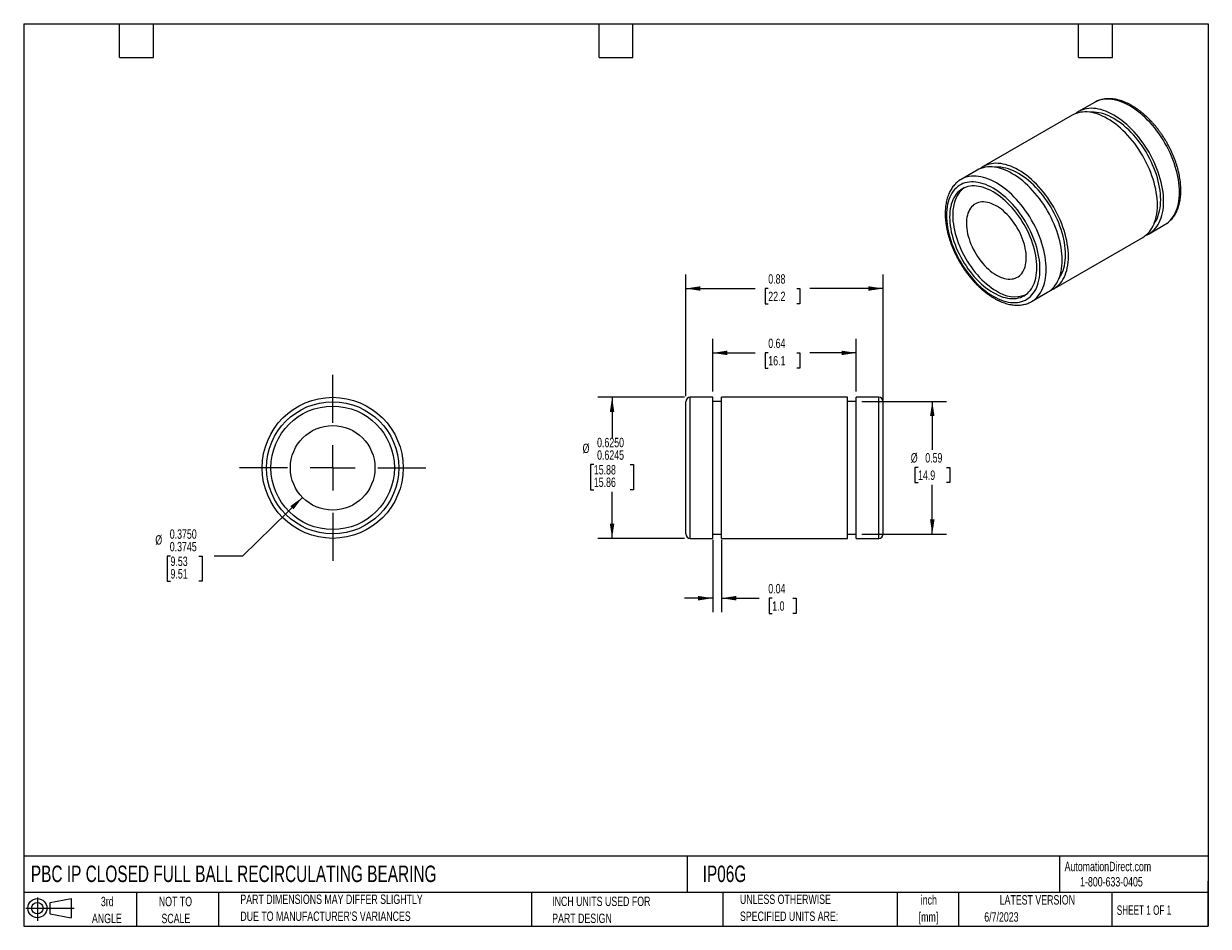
# Model space of a CAD drawing. Header units: inches. Extents: x 0.12 to 5.38, y 0.12 to 4.12.
import ezdxf

# ---------------------------------------------------------------- set-up
doc = ezdxf.new("R2010")
doc.units = ezdxf.units.IN
doc.header["$LTSCALE"] = 0.5
doc.header["$MEASUREMENT"] = 0
doc.linetypes.add('CENTERX2', pattern=[0.8, 0.5, -0.1, 0.1, -0.1])
doc.layers.add('CENTER', color=40, linetype='CENTERX2')
doc.layers.add('SLD-DEFPOINTS', color=7, linetype='Continuous')
doc.layers.add('DIMENSIONS', color=140, linetype='Continuous', lineweight=25)
doc.layers.add('TEXT', color=140, linetype='Continuous', lineweight=25)
doc.styles.add('SLDTEXTSTYLE0', font='TXT', dxfattribs={"width": 0.7})
doc.styles.add('SLDTEXTSTYLE1', font='TXT', dxfattribs={"width": 0.65})
doc.dimstyles.new('SLDDIMSTYLE0', dxfattribs={"dimtxt": 0.04248, "dimasz": 0.065, "dimexe": 0, "dimexo": 0.0625, "dimgap": 0.01062, "dimtad": 0, "dimtih": 1, "dimtoh": 1, "dimdec": 4, "dimrnd": 1e-09, "dimzin": 0, "dimdsep": 46, "dimtxsty": 'SLDTEXTSTYLE0', "dimsah": 1, "dimcen": 0, "dimadec": 0, "dimazin": 0, "dimlim": 1, "dimtm": 0.0005, "dimtfac": 1, "dimtdec": 4, "dimtofl": 0, "dimtmove": 0, "dimatfit": 3, "dimfxl": 0, "dimfrac": 2, "dimtolj": 1, "dimtzin": 12, "dimarcsym": 0})
doc.dimstyles.new('SLDDIMSTYLE1', dxfattribs={"dimtxt": 0.04248, "dimasz": 0.065, "dimexe": 0, "dimexo": 0.0625, "dimgap": 0.01062, "dimtad": 0, "dimtih": 1, "dimtoh": 1, "dimrnd": 1e-09, "dimdsep": 46, "dimtxsty": 'SLDTEXTSTYLE0', "dimsah": 1, "dimcen": 0.09, "dimadec": 0, "dimazin": 2, "dimtfac": 1, "dimtofl": 0, "dimtmove": 0, "dimatfit": 3, "dimfxl": 0, "dimfrac": 2, "dimtolj": 1, "dimtzin": 12, "dimarcsym": 0})
doc.dimstyles.new('SLDDIMSTYLE2', dxfattribs={"dimtxt": 0.04248, "dimasz": 0.065, "dimexe": 0, "dimexo": 0.0625, "dimgap": 0.01062, "dimtad": 0, "dimtih": 1, "dimtoh": 1, "dimrnd": 1e-09, "dimdsep": 46, "dimtxsty": 'SLDTEXTSTYLE0', "dimsah": 1, "dimcen": 0.09, "dimadec": 0, "dimazin": 2, "dimtfac": 1, "dimtmove": 0, "dimatfit": 0, "dimfxl": 0, "dimfrac": 2, "dimtolj": 1, "dimtzin": 12, "dimarcsym": 0})
doc.dimstyles.new('SLDDIMSTYLE3', dxfattribs={"dimtxt": 0.04248, "dimasz": 0.065, "dimexe": 0, "dimexo": 0.0625, "dimgap": 0.01062, "dimtad": 0, "dimtih": 1, "dimtoh": 1, "dimdec": 4, "dimrnd": 1e-09, "dimzin": 0, "dimdsep": 46, "dimtxsty": 'SLDTEXTSTYLE0', "dimsah": 1, "dimcen": 0.09, "dimadec": 0, "dimazin": 0, "dimlim": 1, "dimtm": 0.0005, "dimtfac": 1, "dimtdec": 4, "dimtofl": 0, "dimtmove": 0, "dimatfit": 3, "dimfxl": 0, "dimfrac": 2, "dimtolj": 1, "dimtzin": 12, "dimarcsym": 0})

# ---------------------------------------------------------------- blocks, each defined once
blk = doc.blocks.new('Block11')
at = {"color": 7, "linetype": 'Continuous', "lineweight": 18}
for p, q in [((0, 0.0567), (0.2141, 0.0567)), ((0.051, 0.1045), (0.051, 0)), ((0.1079, 0.082), (0.2003, 0.0991)), ((0.1079, 0.0314), (0.1079, 0.082)), ((0.2003, 0.0991), (0.2003, 0.0144)), ((0.1079, 0.0314), (0.2003, 0.0144))]:
    blk.add_line(p, q, dxfattribs=at)
for radius in [0.0423, 0.0253]:
    blk.add_circle((0.051, 0.0567), radius, dxfattribs=at)
blk = doc.blocks.new('Block12')
at = {"layer": 'SLD-DEFPOINTS'}
blk.add_blockref('Block11', (0, 0), dxfattribs=at)
blk = doc.blocks.new('SW_NOTE_0')
at = {"layer": 'TEXT', "color": 0, "char_height": 0.04167, "attachment_point": 2, "style": 'SLDTEXTSTYLE0'}
for s, insert in [('inch', (0.0625, 0.0537)), ('[mm]', (0.0611, -0.0215))]:
    blk.add_mtext(s, dxfattribs=dict(at, insert=insert))
blk = doc.blocks.new('SW_NOTE_0_1')
at = {"layer": 'TEXT', "color": 0, "char_height": 0.041667, "attachment_point": 1, "style": 'SLDTEXTSTYLE0'}
for s, insert in [('UNLESS OTHERWISE', (0, 0.0537)), ('SPECIFIED UNITS ARE:', (0, -0.0215))]:
    blk.add_mtext(s, dxfattribs=dict(at, insert=insert))
blk = doc.blocks.new('SW_NOTE_0_2')
at = {"layer": 'TEXT', "color": 0, "char_height": 0.041667, "attachment_point": 1, "style": 'SLDTEXTSTYLE0'}
for s, insert in [('PART DIMENSIONS MAY DIFFER SLIGHTLY', (0, 0.0537)), ("DUE TO MANUFACTURER'S VARIANCES", (0, -0.0215))]:
    blk.add_mtext(s, dxfattribs=dict(at, insert=insert))
blk = doc.blocks.new('SW_NOTE_0_3')
at = {"layer": 'TEXT', "color": 0, "char_height": 0.04167, "attachment_point": 2, "style": 'SLDTEXTSTYLE0'}
for s, insert in [('NOT TO', (0.1035, 0.0537)), ('SCALE', (0.1054, -0.0215))]:
    blk.add_mtext(s, dxfattribs=dict(at, insert=insert))
blk = doc.blocks.new('SW_NOTE_0_4')
at = {"layer": 'TEXT', "color": 0, "char_height": 0.04167, "attachment_point": 2, "style": 'SLDTEXTSTYLE0'}
for s, insert in [('3rd', (0.0456, 0.0537)), ('ANGLE', (0.0437, -0.0215))]:
    blk.add_mtext(s, dxfattribs=dict(at, insert=insert))
blk = doc.blocks.new('SW_NOTE_0_5')
at = {"layer": 'TEXT', "color": 0, "char_height": 0.041667, "attachment_point": 1, "style": 'SLDTEXTSTYLE0'}
for s, insert in [('INCH UNITS USED FOR', (0, 0.0537)), ('PART DESIGN', (0, -0.0215))]:
    blk.add_mtext(s, dxfattribs=dict(at, insert=insert))
blk = doc.blocks.new('_D')
at = {"layer": 'DIMENSIONS'}
for p, q in [((1.3604, 2.0256), (1.0944, 1.7652)), ((0.7757, 1.7652), (0.7614, 1.7652)), ((0.7614, 1.7652), (0.7614, 1.6541)), ((0.9019, 1.7652), (0.9162, 1.7652)), ((0.9162, 1.7652), (0.9162, 1.6541)), ((1.0944, 1.7652), (0.9694, 1.7652)), ((0.7614, 1.6541), (0.7757, 1.6541)), ((0.9162, 1.6541), (0.9019, 1.6541))]:
    blk.add_line(p, q, dxfattribs=at)
blk.add_solid([(1.3604, 2.0256), (1.3069, 1.9873), (1.3209, 1.973)], dxfattribs=at)
at = {"layer": 'DIMENSIONS', "char_height": 0.04167, "attachment_point": 1, "style": 'SLDTEXTSTYLE0'}
for s, insert in [('%%c', (0.7083, 1.8582)), ('0.3750', (0.7724, 1.884)), ('0.3745', (0.7724, 1.8284)), ('9.53', (0.7757, 1.7634)), ('9.51', (0.7757, 1.7078))]:
    blk.add_mtext(s, dxfattribs=dict(at, insert=insert))
blk = doc.blocks.new('SW_CENTERMARKSYMBOL_0')
at = {"layer": 'CENTER', "color": 0}
for p, q in [((0, 0.2), (0, 0.4125)), ((0, 0), (0, 0.1)), ((-0.2, 0), (-0.4125, 0)), ((0, 0), (-0.1, 0)), ((0, 0), (0, -0.1)), ((0, 0), (0.1, 0)), ((0.2, 0), (0.4125, 0)), ((0, -0.2), (0, -0.4125))]:
    blk.add_line(p, q, dxfattribs=at)
blk = doc.blocks.new('_D_1')
at = {"layer": 'DIMENSIONS'}
for p, q in [((3.1786, 2.4943), (3.1786, 2.7286)), ((3.8144, 2.4943), (3.8144, 2.7286)), ((3.1786, 2.6661), (3.3674, 2.6661)), ((3.4249, 2.6661), (3.4107, 2.6661)), ((3.4107, 2.6661), (3.4107, 2.5986)), ((3.5512, 2.6661), (3.5654, 2.6661)), ((3.5654, 2.6661), (3.5654, 2.5986)), ((3.8144, 2.6661), (3.6087, 2.6661)), ((3.4107, 2.5986), (3.4249, 2.5986)), ((3.5654, 2.5986), (3.5512, 2.5986))]:
    blk.add_line(p, q, dxfattribs=at)
for points in [[(3.1786, 2.6661), (3.2436, 2.6561), (3.2436, 2.6761)], [(3.8144, 2.6661), (3.7494, 2.6761), (3.7494, 2.6561)]]:
    blk.add_solid(points, dxfattribs=at)
at = {"layer": 'DIMENSIONS', "char_height": 0.04167, "attachment_point": 1, "style": 'SLDTEXTSTYLE0'}
for s, insert in [('0.64', (3.4249, 2.7293)), ('16.1', (3.4249, 2.6523))]:
    blk.add_mtext(s, dxfattribs=dict(at, insert=insert))
blk = doc.blocks.new('_D_2')
at = {"layer": 'DIMENSIONS'}
for p, q in [((3.059, 2.4748), (3.059, 3.0139)), ((3.934, 2.4553), (3.934, 3.0139)), ((3.059, 2.9514), (3.3674, 2.9514)), ((3.4249, 2.9514), (3.4107, 2.9514)), ((3.4107, 2.9514), (3.4107, 2.8839)), ((3.5512, 2.9514), (3.5654, 2.9514)), ((3.5654, 2.9514), (3.5654, 2.8839)), ((3.934, 2.9514), (3.6087, 2.9514)), ((3.4107, 2.8839), (3.4249, 2.8839)), ((3.5654, 2.8839), (3.5512, 2.8839))]:
    blk.add_line(p, q, dxfattribs=at)
for points in [[(3.059, 2.9514), (3.124, 2.9414), (3.124, 2.9614)], [(3.934, 2.9514), (3.869, 2.9614), (3.869, 2.9414)]]:
    blk.add_solid(points, dxfattribs=at)
at = {"layer": 'DIMENSIONS', "char_height": 0.04167, "attachment_point": 1, "style": 'SLDTEXTSTYLE0'}
for s, insert in [('0.88', (3.4249, 3.0146)), ('22.2', (3.4249, 2.9376))]:
    blk.add_mtext(s, dxfattribs=dict(at, insert=insert))
blk = doc.blocks.new('_D_3')
at = {"layer": 'DIMENSIONS'}
for p, q in [((3.8394, 2.4508), (4.2142, 2.4508)), ((4.1517, 2.4508), (4.1517, 2.2358)), ((4.0886, 2.1588), (4.0744, 2.1588)), ((4.0744, 2.1588), (4.0744, 2.0912)), ((4.2149, 2.1588), (4.2291, 2.1588)), ((4.2291, 2.1588), (4.2291, 2.0912)), ((4.0744, 2.0912), (4.0886, 2.0912)), ((4.1517, 1.8628), (4.1517, 2.0817)), ((4.2291, 2.0912), (4.2149, 2.0912)), ((3.8394, 1.8628), (4.2142, 1.8628))]:
    blk.add_line(p, q, dxfattribs=at)
for points in [[(4.1517, 2.4508), (4.1417, 2.3858), (4.1617, 2.3858)], [(4.1517, 1.8628), (4.1617, 1.9278), (4.1417, 1.9278)]]:
    blk.add_solid(points, dxfattribs=at)
at = {"layer": 'DIMENSIONS', "char_height": 0.04167, "attachment_point": 1, "style": 'SLDTEXTSTYLE0'}
for s, insert in [('%%c', (4.0565, 2.222)), ('0.59', (4.1207, 2.222)), ('14.9', (4.0886, 2.145))]:
    blk.add_mtext(s, dxfattribs=dict(at, insert=insert))
blk = doc.blocks.new('_D_4')
at = {"layer": 'DIMENSIONS'}
for p, q in [((3.1786, 1.8378), (3.1786, 1.5165)), ((3.2176, 1.8378), (3.2176, 1.5165)), ((3.1786, 1.579), (3.0536, 1.579)), ((3.2176, 1.579), (3.3851, 1.579)), ((3.4426, 1.579), (3.4283, 1.579)), ((3.4283, 1.579), (3.4283, 1.5114)), ((3.5335, 1.579), (3.5478, 1.579)), ((3.5478, 1.579), (3.5478, 1.5114)), ((3.4283, 1.5114), (3.4426, 1.5114)), ((3.5478, 1.5114), (3.5335, 1.5114))]:
    blk.add_line(p, q, dxfattribs=at)
for points in [[(3.1786, 1.579), (3.1136, 1.589), (3.1136, 1.569)], [(3.2176, 1.579), (3.2826, 1.569), (3.2826, 1.589)]]:
    blk.add_solid(points, dxfattribs=at)
at = {"layer": 'DIMENSIONS', "char_height": 0.04167, "attachment_point": 1, "style": 'SLDTEXTSTYLE0'}
for s, insert in [('0.04', (3.4249, 1.6422)), ('1.0', (3.4426, 1.5652))]:
    blk.add_mtext(s, dxfattribs=dict(at, insert=insert))
blk = doc.blocks.new('_D_5')
at = {"layer": 'DIMENSIONS'}
for p, q in [((3.0535, 2.4693), (2.6701, 2.4693)), ((2.7326, 2.4693), (2.7326, 2.2916)), ((2.6518, 2.171), (2.6375, 2.171)), ((2.6375, 2.171), (2.6375, 2.0599)), ((2.8133, 2.171), (2.8276, 2.171)), ((2.8276, 2.171), (2.8276, 2.0599)), ((2.6375, 2.0599), (2.6518, 2.0599)), ((2.7326, 1.8443), (2.7326, 2.0504)), ((2.8276, 2.0599), (2.8133, 2.0599)), ((3.0535, 1.8443), (2.6701, 1.8443))]:
    blk.add_line(p, q, dxfattribs=at)
for points in [[(2.7326, 2.4693), (2.7226, 2.4043), (2.7426, 2.4043)], [(2.7326, 1.8443), (2.7426, 1.9093), (2.7226, 1.9093)]]:
    blk.add_solid(points, dxfattribs=at)
at = {"layer": 'DIMENSIONS', "char_height": 0.04167, "attachment_point": 1, "style": 'SLDTEXTSTYLE0'}
for s, insert in [('%%c', (2.602, 2.264)), ('0.6250', (2.6662, 2.2898)), ('0.6245', (2.6662, 2.2342)), ('15.88', (2.6518, 2.1691)), ('15.86', (2.6518, 2.1136))]:
    blk.add_mtext(s, dxfattribs=dict(at, insert=insert))

msp = doc.modelspace()

# ---------------------------------------------------------------- linework, layer by layer
for p, q in [((4.87057, 3.77623), (4.79978, 3.73537)), ((4.77221, 3.71945), (4.37778, 3.49175)), ((4.35021, 3.47583), (4.27942, 3.43497)), ((5.11226, 3.19409), (5.18304, 3.23495)), ((4.69026, 2.95047), (5.08468, 3.17817)), ((4.5919, 2.89369), (4.66268, 2.93455)), ((3.17859, 2.46926), (3.07849, 2.46926)), ((3.07849, 1.84426), (3.07849, 2.46926)), ((3.17859, 1.84426), (3.17859, 2.46926)), ((3.77539, 2.46926), (3.21759, 2.46926)), ((3.21759, 1.84426), (3.21759, 2.46926)), ((3.77539, 1.84426), (3.77539, 2.46926)), ((3.91449, 2.46926), (3.81439, 2.46926)), ((3.81439, 1.84426), (3.81439, 2.46926)), ((3.91449, 1.84426), (3.91449, 2.46926)), ((3.05899, 1.86376), (3.05899, 2.44976)), ((3.21759, 2.45076), (3.17859, 2.45076)), ((3.81439, 2.45076), (3.77539, 2.45076)), ((3.93399, 1.86376), (3.93399, 2.44976)), ((3.07849, 1.84426), (3.17859, 1.84426)), ((3.17859, 1.86276), (3.21759, 1.86276)), ((3.21759, 1.84426), (3.77539, 1.84426)), ((3.77539, 1.86276), (3.81439, 1.86276)), ((3.81439, 1.84426), (3.91449, 1.84426))]:
    msp.add_line(p, q)
at = {"flags": 128}
for points in [[(5.18304, 3.23495), (5.18305, 3.23496), (5.19102, 3.24005), (5.19853, 3.24587), (5.20557, 3.25241), (5.21213, 3.25963), (5.21817, 3.26753), (5.22369, 3.27609), (5.22867, 3.28527), (5.2331, 3.29506), (5.23696, 3.30542), (5.24025, 3.31633), (5.24295, 3.32776), (5.24505, 3.33968), (5.24656, 3.35205), (5.24747, 3.36485), (5.24777, 3.37803), (5.24747, 3.39156), (5.24656, 3.4054), (5.24505, 3.41952), (5.24295, 3.43387), (5.24025, 3.44842), (5.23696, 3.46312), (5.2331, 3.47795), (5.22867, 3.49284), (5.22369, 3.50778), (5.21817, 3.5227), (5.21213, 3.53758), (5.20557, 3.55238), (5.19853, 3.56704), (5.19102, 3.58153), (5.18305, 3.59582), (5.17466, 3.60986), (5.16587, 3.62362), (5.15669, 3.63705), (5.14715, 3.65012), (5.13729, 3.66279), (5.12712, 3.67504), (5.11668, 3.68682), (5.10599, 3.6981), (5.09509, 3.70885), (5.084, 3.71905), (5.07275, 3.72866), (5.06137, 3.73766), (5.0499, 3.74603), (5.03837, 3.75374), (5.0268, 3.76076), (5.01524, 3.76709), (5.00371, 3.7727), (4.99224, 3.77757), (4.98086, 3.78171), (4.96961, 3.78508), (4.95852, 3.78769), (4.94761, 3.78953), (4.93693, 3.79059), (4.92648, 3.79086), (4.91632, 3.79036), (4.90645, 3.78907), (4.89692, 3.78701), (4.88774, 3.78417), (4.87895, 3.78058), (4.87057, 3.77623)], [(5.08468, 3.17817), (5.08469, 3.17818), (5.09266, 3.18327), (5.10017, 3.18909), (5.10721, 3.19562), (5.11377, 3.20285), (5.11981, 3.21075), (5.12533, 3.21931), (5.13031, 3.22849), (5.13474, 3.23828), (5.1386, 3.24864), (5.14189, 3.25955), (5.14459, 3.27098), (5.1467, 3.2829), (5.14821, 3.29527), (5.14911, 3.30807), (5.14942, 3.32125), (5.14911, 3.33478), (5.14821, 3.34862), (5.1467, 3.36273), (5.14459, 3.37709), (5.14189, 3.39164), (5.1386, 3.40634), (5.13474, 3.42116), (5.13031, 3.43606), (5.12533, 3.45099), (5.11981, 3.46592), (5.11377, 3.4808), (5.10721, 3.49559), (5.10017, 3.51026), (5.09266, 3.52475), (5.08469, 3.53904), (5.0763, 3.55308), (5.06751, 3.56684), (5.05833, 3.58027), (5.04879, 3.59334), (5.03893, 3.60601), (5.02876, 3.61826), (5.01832, 3.63003), (5.00763, 3.64132), (4.99673, 3.65207), (4.98564, 3.66227), (4.97439, 3.67188), (4.96301, 3.68088), (4.95154, 3.68925), (4.94001, 3.69695), (4.92844, 3.70398), (4.91688, 3.71031), (4.90535, 3.71592), (4.89388, 3.72079), (4.8825, 3.72493), (4.87125, 3.7283), (4.86016, 3.73091), (4.84926, 3.73275), (4.83857, 3.7338), (4.82813, 3.73408), (4.81796, 3.73358), (4.8081, 3.73229), (4.79856, 3.73023), (4.78938, 3.72739), (4.78059, 3.7238), (4.77221, 3.71945)], [(5.09786, 3.18719), (5.10388, 3.18975), (5.11227, 3.1941), (5.12024, 3.19919), (5.12775, 3.20501), (5.13479, 3.21154), (5.14134, 3.21877), (5.14739, 3.22667), (5.15291, 3.23523), (5.15789, 3.24441), (5.16232, 3.2542), (5.16618, 3.26456), (5.16946, 3.27547), (5.17216, 3.2869), (5.17427, 3.29882), (5.17578, 3.31119), (5.17669, 3.32399), (5.17699, 3.33717), (5.17669, 3.3507), (5.17578, 3.36454), (5.17427, 3.37865), (5.17216, 3.39301), (5.16946, 3.40756), (5.16618, 3.42226), (5.16232, 3.43708), (5.15789, 3.45198), (5.15291, 3.46691), (5.14739, 3.48184), (5.14134, 3.49672), (5.13479, 3.51151), (5.12775, 3.52618), (5.12024, 3.54067), (5.11227, 3.55496), (5.10388, 3.569), (5.09508, 3.58276), (5.08591, 3.59619), (5.07637, 3.60926), (5.06651, 3.62193), (5.05634, 3.63418), (5.0459, 3.64595), (5.03521, 3.65724), (5.02431, 3.66799), (5.01321, 3.67819), (5.00196, 3.6878), (4.99059, 3.6968), (4.97912, 3.70517), (4.96759, 3.71287), (4.95602, 3.7199), (4.94446, 3.72623), (4.93292, 3.73184), (4.92145, 3.73671), (4.91008, 3.74085), (4.89883, 3.74422), (4.88774, 3.74683), (4.87683, 3.74867), (4.86615, 3.74972), (4.8557, 3.75), (4.84554, 3.7495), (4.83567, 3.74821), (4.82614, 3.74615), (4.81696, 3.74331), (4.80816, 3.73971), (4.79977, 3.73536), (4.79181, 3.73027), (4.78661, 3.72636)], [(5.13534, 3.23975), (5.13969, 3.24625), (5.1447, 3.25501), (5.14915, 3.26439), (5.15303, 3.27435), (5.15633, 3.28487), (5.15905, 3.29592), (5.16117, 3.30746), (5.16269, 3.31947), (5.16361, 3.3319), (5.16391, 3.34472), (5.16361, 3.35789), (5.16269, 3.37138), (5.16117, 3.38514), (5.15905, 3.39913), (5.15633, 3.41332), (5.15303, 3.42765), (5.14915, 3.4421), (5.1447, 3.45661), (5.13969, 3.47115), (5.13415, 3.48566), (5.12809, 3.50012), (5.12152, 3.51447), (5.11447, 3.52868), (5.10695, 3.54269), (5.09899, 3.55648), (5.09061, 3.57), (5.08183, 3.58321), (5.07269, 3.59608), (5.0632, 3.60856), (5.0534, 3.62061), (5.04331, 3.63221), (5.03297, 3.64332), (5.0224, 3.65391), (5.01164, 3.66394), (5.00071, 3.67338), (4.98965, 3.68222), (4.9785, 3.69041), (4.96728, 3.69794), (4.95602, 3.70479), (4.94477, 3.71094), (4.93355, 3.71636), (4.92239, 3.72105), (4.91133, 3.72498), (4.90041, 3.72815), (4.88964, 3.73055), (4.87907, 3.73216), (4.86873, 3.733), (4.85865, 3.73304), (4.85086, 3.73252)], [(4.87057, 3.77623), (4.87055, 3.77622), (4.87023, 3.77604)], [(4.66268, 2.93455), (4.66269, 2.93456), (4.67066, 2.93965), (4.67817, 2.94548), (4.68521, 2.95201), (4.69177, 2.95924), (4.69781, 2.96714), (4.70333, 2.97569), (4.70831, 2.98487), (4.71274, 2.99466), (4.7166, 3.00502), (4.71989, 3.01593), (4.72259, 3.02737), (4.72469, 3.03928), (4.7262, 3.05166), (4.72711, 3.06445), (4.72741, 3.07763), (4.72711, 3.09116), (4.7262, 3.105), (4.72469, 3.11912), (4.72259, 3.13347), (4.71989, 3.14802), (4.7166, 3.16273), (4.71274, 3.17755), (4.70831, 3.19245), (4.70333, 3.20738), (4.69781, 3.22231), (4.69177, 3.23719), (4.68521, 3.25198), (4.67817, 3.26664), (4.67066, 3.28114), (4.66269, 3.29543), (4.6543, 3.30947), (4.64551, 3.32322), (4.63633, 3.33665), (4.62679, 3.34972), (4.61693, 3.3624), (4.60676, 3.37464), (4.59632, 3.38642), (4.58563, 3.3977), (4.57473, 3.40846), (4.56364, 3.41865), (4.55239, 3.42827), (4.54101, 3.43727), (4.52954, 3.44563), (4.51801, 3.45334), (4.50644, 3.46036), (4.49488, 3.46669), (4.48335, 3.4723), (4.47188, 3.47718), (4.4605, 3.48131), (4.44925, 3.48468), (4.43816, 3.48729), (4.42725, 3.48913), (4.41657, 3.49019), (4.40612, 3.49046), (4.39596, 3.48996), (4.38609, 3.48867), (4.37656, 3.48661), (4.36738, 3.48378), (4.35859, 3.48018), (4.35021, 3.47583)], [(4.67586, 2.94357), (4.68188, 2.94613), (4.69027, 2.95048), (4.69823, 2.95557), (4.70575, 2.9614), (4.71279, 2.96793), (4.71934, 2.97516), (4.72539, 2.98306), (4.73091, 2.99161), (4.73589, 3.00079), (4.74031, 3.01058), (4.74418, 3.02094), (4.74746, 3.03185), (4.75016, 3.04329), (4.75227, 3.0552), (4.75378, 3.06758), (4.75469, 3.08037), (4.75499, 3.09355), (4.75469, 3.10708), (4.75378, 3.12092), (4.75227, 3.13504), (4.75016, 3.14939), (4.74746, 3.16394), (4.74418, 3.17865), (4.74031, 3.19347), (4.73589, 3.20837), (4.73091, 3.2233), (4.72539, 3.23823), (4.71934, 3.25311), (4.71279, 3.2679), (4.70575, 3.28256), (4.69823, 3.29706), (4.69027, 3.31134), (4.68188, 3.32539), (4.67308, 3.33914), (4.6639, 3.35257), (4.65437, 3.36564), (4.64451, 3.37832), (4.63434, 3.39056), (4.6239, 3.40234), (4.61321, 3.41362), (4.6023, 3.42438), (4.59121, 3.43457), (4.57996, 3.44419), (4.56859, 3.45319), (4.55712, 3.46155), (4.54559, 3.46926), (4.53402, 3.47628), (4.52246, 3.48261), (4.51092, 3.48822), (4.49945, 3.4931), (4.48808, 3.49723), (4.47683, 3.5006), (4.46574, 3.50321), (4.45483, 3.50505), (4.44414, 3.50611), (4.4337, 3.50638), (4.42354, 3.50588), (4.41367, 3.50459), (4.40414, 3.50253), (4.39496, 3.4997), (4.38616, 3.4961), (4.37777, 3.49175), (4.36981, 3.48665), (4.3646, 3.48274)], [(4.71334, 2.99613), (4.71769, 3.00263), (4.7227, 3.01139), (4.72715, 3.02077), (4.73103, 3.03073), (4.73433, 3.04125), (4.73705, 3.0523), (4.73917, 3.06385), (4.74069, 3.07585), (4.74161, 3.08828), (4.74191, 3.1011), (4.74161, 3.11428), (4.74069, 3.12776), (4.73917, 3.14152), (4.73705, 3.15551), (4.73433, 3.1697), (4.73103, 3.18404), (4.72715, 3.19848), (4.7227, 3.21299), (4.71769, 3.22753), (4.71215, 3.24205), (4.70609, 3.2565), (4.69952, 3.27085), (4.69247, 3.28506), (4.68495, 3.29908), (4.67699, 3.31287), (4.66861, 3.32639), (4.65983, 3.3396), (4.65069, 3.35246), (4.6412, 3.36494), (4.6314, 3.377), (4.62131, 3.3886), (4.61097, 3.39971), (4.6004, 3.41029), (4.58964, 3.42032), (4.57871, 3.42977), (4.56765, 3.4386), (4.5565, 3.44679), (4.54528, 3.45433), (4.53402, 3.46118), (4.52277, 3.46732), (4.51154, 3.47275), (4.50039, 3.47743), (4.48933, 3.48136), (4.4784, 3.48453), (4.46764, 3.48693), (4.45707, 3.48855), (4.44673, 3.48938), (4.43664, 3.48943), (4.42886, 3.48891)], [(4.42187, 2.91713), (4.43309, 2.911), (4.44427, 2.9056), (4.45539, 2.90093), (4.46641, 2.89701), (4.4773, 2.89385), (4.48803, 2.89146), (4.49856, 2.88985), (4.50887, 2.88902), (4.51892, 2.88897), (4.52869, 2.88971), (4.53814, 2.89123), (4.54726, 2.89353), (4.556, 2.8966), (4.56435, 2.90043), (4.57229, 2.90501), (4.57978, 2.91033), (4.58681, 2.91637), (4.59336, 2.92312), (4.5994, 2.93055), (4.60492, 2.93864), (4.60991, 2.94737), (4.61434, 2.95671), (4.61821, 2.96664), (4.6215, 2.97712), (4.62421, 2.98813), (4.62633, 2.99964), (4.62784, 3.0116), (4.62875, 3.02399), (4.62906, 3.03677), (4.62875, 3.0499), (4.62784, 3.06334), (4.62633, 3.07705), (4.62421, 3.091), (4.6215, 3.10513), (4.61821, 3.11942), (4.61434, 3.13382), (4.60991, 3.14828), (4.60492, 3.16277), (4.5994, 3.17723), (4.59336, 3.19164), (4.58681, 3.20594), (4.57978, 3.2201), (4.57229, 3.23407), (4.56435, 3.24781), (4.556, 3.26129), (4.54726, 3.27445), (4.53814, 3.28727), (4.52869, 3.29971), (4.51892, 3.31173), (4.50887, 3.32329), (4.49856, 3.33436), (4.48803, 3.34491), (4.4773, 3.3549), (4.46641, 3.36432), (4.45539, 3.37312), (4.44427, 3.38129), (4.43309, 3.38879), (4.42187, 3.39562), (4.41066, 3.40174), (4.39947, 3.40715), (4.38836, 3.41182), (4.37734, 3.41574), (4.36645, 3.4189), (4.35572, 3.42129), (4.34519, 3.4229), (4.33488, 3.42373), (4.32483, 3.42377), (4.31506, 3.42304), (4.30561, 3.42152), (4.29649, 3.41922), (4.28775, 3.41615), (4.27939, 3.41232), (4.27146, 3.40773), (4.26397, 3.40242), (4.25694, 3.39637), (4.25039, 3.38963), (4.24435, 3.3822), (4.23883, 3.37411), (4.23384, 3.36538), (4.22941, 3.35604), (4.22554, 3.34611), (4.22224, 3.33562), (4.21954, 3.32461), (4.21742, 3.31311), (4.21591, 3.30114), (4.215, 3.28875), (4.21469, 3.27598), (4.215, 3.26285), (4.21591, 3.24941), (4.21742, 3.2357), (4.21954, 3.22175), (4.22224, 3.20761), (4.22554, 3.19332), (4.22941, 3.17893), (4.23384, 3.16447), (4.23883, 3.14998), (4.24435, 3.13551), (4.25039, 3.12111), (4.25694, 3.1068), (4.26397, 3.09265), (4.27146, 3.07868), (4.27939, 3.06493), (4.28775, 3.05146), (4.29649, 3.03829), (4.30561, 3.02547), (4.31506, 3.01304), (4.32483, 3.00102), (4.33488, 2.98946), (4.34519, 2.97839), (4.35572, 2.96784), (4.36645, 2.95784), (4.37734, 2.94843), (4.38836, 2.93963), (4.39947, 2.93146), (4.41066, 2.92395), (4.42187, 2.91713)], [(4.27942, 3.43497), (4.27941, 3.43497), (4.27909, 3.43478)], [(4.59203, 2.89377), (4.59988, 2.89879), (4.60739, 2.90461), (4.61443, 2.91115), (4.62098, 2.91837), (4.62703, 2.92628), (4.63255, 2.93483), (4.63753, 2.94401), (4.64196, 2.9538), (4.64582, 2.96416), (4.6491, 2.97507), (4.6518, 2.9865), (4.65391, 2.99842), (4.65542, 3.0108), (4.65633, 3.02359), (4.65663, 3.03677), (4.65633, 3.0503), (4.65542, 3.06414), (4.65391, 3.07826), (4.6518, 3.09261), (4.6491, 3.10716), (4.64582, 3.12186), (4.64196, 3.13669), (4.63753, 3.15158), (4.63255, 3.16652), (4.62703, 3.18144), (4.62098, 3.19632), (4.61443, 3.21112), (4.60739, 3.22578), (4.59988, 3.24028), (4.59191, 3.25456), (4.58352, 3.2686), (4.57472, 3.28236), (4.56555, 3.29579), (4.55601, 3.30886), (4.54615, 3.32153), (4.53598, 3.33378), (4.52554, 3.34556), (4.51485, 3.35684), (4.50395, 3.36759), (4.49285, 3.37779), (4.4816, 3.3874), (4.47023, 3.39641), (4.45876, 3.40477), (4.44723, 3.41248), (4.43566, 3.4195), (4.4241, 3.42583), (4.41256, 3.43144), (4.40109, 3.43632), (4.38972, 3.44045), (4.37847, 3.44382), (4.36738, 3.44643), (4.35647, 3.44827), (4.34579, 3.44933), (4.33534, 3.4496), (4.32518, 3.4491), (4.31531, 3.44781), (4.30578, 3.44575), (4.2966, 3.44292), (4.2878, 3.43932), (4.27942, 3.43497)], [(4.42187, 2.93305), (4.43272, 2.92714), (4.44353, 2.92195), (4.45427, 2.9175), (4.46491, 2.91381), (4.47541, 2.91087), (4.48575, 2.90871), (4.49588, 2.90732), (4.50578, 2.90672), (4.51542, 2.90691), (4.52477, 2.90788), (4.53379, 2.90963), (4.54245, 2.91216), (4.55074, 2.91546), (4.55862, 2.91952), (4.56608, 2.92432), (4.57307, 2.92985), (4.5796, 2.93609), (4.58562, 2.94303), (4.59114, 2.95063), (4.59612, 2.95889), (4.60055, 2.96777), (4.60441, 2.97724), (4.60771, 2.98727), (4.61042, 2.99783), (4.61253, 3.0089), (4.61405, 3.02043), (4.61496, 3.03238), (4.61527, 3.04473), (4.61496, 3.05743), (4.61405, 3.07044), (4.61253, 3.08372), (4.61042, 3.09722), (4.60771, 3.11092), (4.60441, 3.12475), (4.60055, 3.13869), (4.59612, 3.15268), (4.59114, 3.16669), (4.58562, 3.18066), (4.5796, 3.19455), (4.57307, 3.20833), (4.56608, 3.22194), (4.55862, 3.23534), (4.55074, 3.2485), (4.54245, 3.26137), (4.53379, 3.2739), (4.52477, 3.28607), (4.51542, 3.29783), (4.50578, 3.30914), (4.49588, 3.31997), (4.48575, 3.33029), (4.47541, 3.34006), (4.46491, 3.34925), (4.45427, 3.35784), (4.44353, 3.36579), (4.43272, 3.37309), (4.42187, 3.3797), (4.41103, 3.38561), (4.40022, 3.39079), (4.38948, 3.39524), (4.37884, 3.39894), (4.36834, 3.40188), (4.358, 3.40404), (4.34787, 3.40542), (4.33796, 3.40602), (4.32833, 3.40584), (4.31898, 3.40487), (4.30996, 3.40311), (4.30129, 3.40058), (4.29301, 3.39729), (4.28512, 3.39323), (4.27767, 3.38843), (4.27067, 3.3829), (4.26415, 3.37666), (4.25812, 3.36972), (4.25261, 3.36211), (4.24763, 3.35386), (4.2432, 3.34498), (4.23933, 3.33551), (4.23604, 3.32548), (4.23333, 3.31491), (4.23121, 3.30385), (4.2297, 3.29232), (4.22878, 3.28036), (4.22848, 3.26802), (4.22878, 3.25532), (4.2297, 3.24231), (4.23121, 3.22903), (4.23333, 3.21552), (4.23604, 3.20183), (4.23933, 3.18799), (4.2432, 3.17406), (4.24763, 3.16006), (4.25261, 3.14606), (4.25812, 3.13209), (4.26415, 3.11819), (4.27067, 3.10442), (4.27767, 3.09081), (4.28512, 3.0774), (4.29301, 3.06425), (4.30129, 3.05138), (4.30996, 3.03884), (4.31898, 3.02668), (4.32833, 3.01492), (4.33796, 3.00361), (4.34787, 2.99277), (4.358, 2.98246), (4.36834, 2.97268), (4.37884, 2.96349), (4.38948, 2.95491), (4.40022, 2.94695), (4.41103, 2.93966), (4.42187, 2.93305)], [(4.2922, 3.39692), (4.29146, 3.39639), (4.28446, 3.39086), (4.27794, 3.38462), (4.27191, 3.37768), (4.2664, 3.37007), (4.26142, 3.36182), (4.25699, 3.35294), (4.25312, 3.34347), (4.24983, 3.33344), (4.24712, 3.32287), (4.245, 3.31181), (4.24348, 3.30028), (4.24257, 3.28832), (4.24227, 3.27598), (4.24257, 3.26328), (4.24348, 3.25027), (4.245, 3.23699), (4.24712, 3.22348), (4.24983, 3.20979), (4.25312, 3.19595), (4.25699, 3.18202), (4.26142, 3.16802), (4.2664, 3.15402), (4.27191, 3.14005), (4.27794, 3.12615), (4.28446, 3.11238), (4.29146, 3.09877), (4.29891, 3.08536), (4.3068, 3.07221), (4.31508, 3.05934), (4.32375, 3.0468), (4.33277, 3.03464), (4.34211, 3.02288), (4.35175, 3.01157), (4.36165, 3.00073), (4.37179, 2.99042), (4.38212, 2.98064), (4.39263, 2.97145), (4.40327, 2.96287), (4.41401, 2.95491), (4.42482, 2.94762), (4.43566, 2.94101)], [(4.43566, 3.01123), (4.44461, 3.00641), (4.45352, 3.00232), (4.46235, 2.99896), (4.47106, 2.99636), (4.4796, 2.99452), (4.48795, 2.99346), (4.49605, 2.99317), (4.50388, 2.99367), (4.5114, 2.99495), (4.51858, 2.997), (4.52537, 2.99981), (4.53176, 3.00338), (4.5377, 3.00768), (4.54319, 3.01269), (4.54818, 3.01839), (4.55266, 3.02477), (4.5566, 3.03177), (4.55999, 3.03939), (4.56282, 3.04757), (4.56506, 3.05629), (4.56672, 3.06549), (4.56777, 3.07515), (4.56823, 3.08522), (4.56807, 3.09565), (4.56732, 3.10639), (4.56596, 3.11739), (4.56401, 3.12861), (4.56148, 3.14), (4.55837, 3.15149), (4.5547, 3.16304), (4.55048, 3.1746), (4.54574, 3.18611), (4.54051, 3.19752), (4.53479, 3.20878), (4.52862, 3.21984), (4.52202, 3.23065), (4.51503, 3.24115), (4.50768, 3.2513), (4.5, 3.26105), (4.49203, 3.27037), (4.4838, 3.2792), (4.47535, 3.2875), (4.46672, 3.29524), (4.45795, 3.30239), (4.44908, 3.30891), (4.44014, 3.31476), (4.43118, 3.31993), (4.42225, 3.32439), (4.41338, 3.32812), (4.4046, 3.3311), (4.39597, 3.33333), (4.38752, 3.33478), (4.37929, 3.33545), (4.37132, 3.33534), (4.36364, 3.33445), (4.35629, 3.33279), (4.3493, 3.33036), (4.34271, 3.32716), (4.33654, 3.32323), (4.33082, 3.31857), (4.32558, 3.31321), (4.32084, 3.30717), (4.31663, 3.30047), (4.31296, 3.29316), (4.30985, 3.28526), (4.30731, 3.2768), (4.30536, 3.26784), (4.30401, 3.2584), (4.30325, 3.24853), (4.3031, 3.23827), (4.30355, 3.22768), (4.30461, 3.21681), (4.30626, 3.20569), (4.30851, 3.19438), (4.31133, 3.18293), (4.31472, 3.1714), (4.31867, 3.15984), (4.32315, 3.1483), (4.32814, 3.13683), (4.33362, 3.12549), (4.33957, 3.11433), (4.34595, 3.10339), (4.35275, 3.09273), (4.35992, 3.0824), (4.36744, 3.07244), (4.37527, 3.0629), (4.38338, 3.05382), (4.39172, 3.04525), (4.40027, 3.03722), (4.40897, 3.02977), (4.4178, 3.02294), (4.42671, 3.01675), (4.43566, 3.01123)]]:
    msp.add_lwpolyline(points, dxfattribs=at)
for radius in [0.3125, 0.293, 0.2735, 0.1875]:
    msp.add_circle((1.49437, 2.15676), radius)
for centre, radius, start, end in [((4.51695, 3.05629), 0.14105, 234.81074, 290.06089), ((3.07849, 2.44976), 0.0195, 90, 180), ((3.91449, 2.44976), 0.0195, 0, 90), ((3.07849, 1.86376), 0.0195, 180, 270), ((3.91449, 1.86376), 0.0195, 270, 0)]:
    msp.add_arc(centre, radius, start, end)
for points, knots in [([(5.18314, 3.23512), (5.18462, 3.23596), (5.18884, 3.23835), (5.19538, 3.24303), (5.20276, 3.24906), (5.20968, 3.25576), (5.21616, 3.26305), (5.22216, 3.27094), (5.22769, 3.27941), (5.23271, 3.28845), (5.23723, 3.29804), (5.24122, 3.30816), (5.24467, 3.31878), (5.24756, 3.32988), (5.2499, 3.34141), (5.25167, 3.35336), (5.25286, 3.36568), (5.25348, 3.37834), (5.25353, 3.39131), (5.25301, 3.40454), (5.25193, 3.41801), (5.25029, 3.43169), (5.2481, 3.44553), (5.24536, 3.4595), (5.24209, 3.47358), (5.2383, 3.48773), (5.23399, 3.50191), (5.22918, 3.5161), (5.22388, 3.53025), (5.21811, 3.54434), (5.21188, 3.55834), (5.2052, 3.57221), (5.1981, 3.58591), (5.19058, 3.59942), (5.18267, 3.61271), (5.17438, 3.62574), (5.16574, 3.63848), (5.15677, 3.6509), (5.14748, 3.66297), (5.13789, 3.67466), (5.12804, 3.68595), (5.11793, 3.69681), (5.1076, 3.70721), (5.09706, 3.71712), (5.08634, 3.72652), (5.07546, 3.73539), (5.06444, 3.74369), (5.05332, 3.75142), (5.04211, 3.75855), (5.03083, 3.76505), (5.01952, 3.77091), (5.0082, 3.77611), (4.9969, 3.78063), (4.98565, 3.78445), (4.97448, 3.78756), (4.96342, 3.78994), (4.9525, 3.79159), (4.94177, 3.7925), (4.93125, 3.79266), (4.92098, 3.79209), (4.911, 3.79079), (4.90132, 3.78876), (4.89197, 3.78603), (4.88301, 3.78258), (4.87575, 3.77922), (4.87163, 3.77676), (4.87024, 3.77593)], [0, 0, 0, 0, 0.00813065, 0.0232654, 0.03840704, 0.05358587, 0.06882893, 0.08415798, 0.09958812, 0.115127, 0.1307749, 0.14652556, 0.16236769, 0.1782868, 0.19426706, 0.21029292, 0.2263502, 0.24242679, 0.25851289, 0.27459973, 0.29068158, 0.30675511, 0.3228183, 0.3388701, 0.3549102, 0.37093888, 0.38695677, 0.40296482, 0.41896415, 0.43495604, 0.45094183, 0.46692294, 0.48290082, 0.49887695, 0.51485283, 0.53082972, 0.54680887, 0.56279179, 0.57877999, 0.59477497, 0.61077821, 0.62679113, 0.64281511, 0.65885137, 0.67490097, 0.69096473, 0.70704304, 0.72313579, 0.73924212, 0.75536018, 0.77148685, 0.78761667, 0.80374078, 0.81984925, 0.83592958, 0.85196691, 0.86794453, 0.88384511, 0.89965234, 0.91535297, 0.93093897, 0.94640926, 0.96177066, 0.97703798, 0.99223305, 1, 1, 1, 1]), ([(4.2791, 3.43467), (4.27776, 3.43392), (4.27367, 3.4316), (4.26725, 3.42702), (4.25986, 3.421), (4.25293, 3.41432), (4.24645, 3.40705), (4.24043, 3.39917), (4.2349, 3.39071), (4.22986, 3.38168), (4.22533, 3.3721), (4.22133, 3.362), (4.21787, 3.35138), (4.21496, 3.3403), (4.21261, 3.32877), (4.21083, 3.31683), (4.20963, 3.30452), (4.20899, 3.29187), (4.20893, 3.27891), (4.20943, 3.26568), (4.21051, 3.25221), (4.21213, 3.23854), (4.21431, 3.22471), (4.21704, 3.21073), (4.2203, 3.19666), (4.22408, 3.18251), (4.22838, 3.16833), (4.23318, 3.15414), (4.23846, 3.13999), (4.24422, 3.12589), (4.25045, 3.11189), (4.25711, 3.09802), (4.26421, 3.08431), (4.27172, 3.0708), (4.27962, 3.05751), (4.2879, 3.04447), (4.29653, 3.03173), (4.3055, 3.0193), (4.31478, 3.00722), (4.32436, 2.99551), (4.33421, 2.98422), (4.34431, 2.97335), (4.35464, 2.96294), (4.36517, 2.95302), (4.37589, 2.94361), (4.38677, 2.93473), (4.39778, 2.92641), (4.4089, 2.91867), (4.4183, 2.91267), (4.42398, 2.90933), (4.42591, 2.9082)], [0, 0, 0, 0, 0.0098866, 0.0301538, 0.0504293, 0.0707537, 0.0911634, 0.1116878, 0.1323471, 0.1531519, 0.1741029, 0.1951916, 0.2164033, 0.2377185, 0.2591161, 0.2805751, 0.3020767, 0.3236044, 0.3451451, 0.3666871, 0.3882224, 0.4097467, 0.4312573, 0.4527525, 0.4742322, 0.4956965, 0.5171463, 0.5385829, 0.5600078, 0.5814227, 0.6028295, 0.6242298, 0.6456259, 0.6670195, 0.6884128, 0.7098074, 0.7312049, 0.7526075, 0.7740171, 0.7954357, 0.8168654, 0.8383079, 0.8597653, 0.881239, 0.9027306, 0.9242411, 0.9457711, 0.9673205, 0.9888881, 1, 1, 1, 1]), ([(4.42591, 2.9082), (4.4279, 2.90707), (4.43365, 2.9038), (4.44319, 2.89889), (4.45451, 2.8937), (4.46581, 2.8892), (4.47706, 2.8854), (4.48823, 2.88231), (4.49929, 2.87994), (4.5102, 2.87831), (4.52093, 2.87742), (4.53144, 2.87727), (4.54171, 2.87785), (4.55169, 2.87918), (4.56136, 2.88122), (4.57069, 2.88396), (4.57965, 2.88743), (4.58677, 2.89073), (4.59074, 2.89311), (4.592, 2.89386)], [0, 0, 0, 0, 0.0338224, 0.0976976, 0.1616025, 0.225484, 0.2893026, 0.3530086, 0.4165427, 0.4798388, 0.5428282, 0.6054464, 0.6676413, 0.7293816, 0.7906637, 0.8515155, 0.911996, 0.9721925, 1, 1, 1, 1])]:
    msp.add_open_spline(points, degree=3, knots=knots)
at = {"layer": 'TEXT'}
for p, q in [((0.125, 4.125), (5.375, 4.125)), ((0.125, 4.125), (0.125, 0.125)), ((0.55, 3.975), (0.55, 4.125)), ((0.7, 3.975), (0.7, 4.125)), ((2.675, 3.975), (2.675, 4.125)), ((2.825, 3.975), (2.825, 4.125)), ((4.8, 3.975), (4.8, 4.125)), ((4.95, 3.975), (4.95, 4.125)), ((5.375, 4.125), (5.375, 0.125)), ((0.55, 3.975), (0.7, 3.975)), ((2.675, 3.975), (2.825, 3.975)), ((4.8, 3.975), (4.95, 3.975)), ((5.375, 0.43555), (0.125, 0.43555)), ((3.06612, 0.43555), (3.06612, 0.275)), ((4.71605, 0.43555), (4.71605, 0.275)), ((5.375, 0.125), (5.375, 0.325)), ((5.375, 0.275), (0.125, 0.275)), ((0.625, 0.275), (0.625, 0.125)), ((0.98842, 0.275), (0.98842, 0.125)), ((2.37493, 0.275), (2.37493, 0.125)), ((3.22402, 0.275), (3.22402, 0.125)), ((3.99654, 0.275), (3.99654, 0.125)), ((4.26795, 0.275), (4.26795, 0.125)), ((4.94781, 0.275), (4.94781, 0.125)), ((0.125, 0.125), (5.375, 0.125))]:
    msp.add_line(p, q, dxfattribs=at)

# ---------------------------------------------------------------- block references
at = {"layer": 'CENTER'}
msp.add_blockref('SW_CENTERMARKSYMBOL_0', (1.49437, 2.15676), dxfattribs=at)
at = {"layer": 'SLD-DEFPOINTS'}
msp.add_blockref('Block12', (0.13461, 0.1487), dxfattribs=at)
at = {"layer": 'TEXT'}
for name, p in [('SW_NOTE_0_2', (1.08503, 0.21204)), ('SW_NOTE_0_1', (3.29937, 0.21204)), ('SW_NOTE_0', (4.0738, 0.20913)), ('SW_NOTE_0_4', (0.44975, 0.20213)), ('SW_NOTE_0_3', (0.69404, 0.20213)), ('SW_NOTE_0_5', (2.46712, 0.20273))]:
    msp.add_blockref(name, p, dxfattribs=at)

# ---------------------------------------------------------------- texts
for s, insert, char_height, attachment_point, style in [('PBC IP CLOSED FULL BALL RECIRCULATING BEARING', (0.15681, 0.39407), 0.0729167, 1, 'SLDTEXTSTYLE0'), ('IP06G', (3.13401, 0.39407), 0.072917, 1, 'SLDTEXTSTYLE0'), ('AutomationDirect.com', (4.73809, 0.41096), 0.0416667, 1, 'SLDTEXTSTYLE0'), ('1-800-633-0405', (4.80692, 0.34325), 0.0416667, 1, 'SLDTEXTSTYLE0'), ('LATEST VERSION', (4.61717, 0.26307), 0.0416667, 2, 'SLDTEXTSTYLE0'), ('SHEET 1 OF 1', (4.96932, 0.21755), 0.0416667, 1, 'SLDTEXTSTYLE1'), ('6/7/2023', (4.38214, 0.18727), 0.041667, 1, 'SLDTEXTSTYLE0')]:
    msp.add_mtext(s, dxfattribs=dict(at, insert=insert, char_height=char_height, attachment_point=attachment_point, style=style))

# ---------------------------------------------------------------- dimensions: what is measured, and where the dimension line sits
at = {"layer": 'DIMENSIONS'}
for base, p1, p2, dimstyle, picture, middle in [((3.9339928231, 2.9514179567), (3.0589928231, 2.4497556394), (3.9339928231, 2.4302556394), 'SLDDIMSTYLE1', '_D_2', (3.4880599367, 2.9514179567)), ((3.17859, 2.66611), (3.81439, 2.46926), (3.17859, 2.46926), 'SLDDIMSTYLE1', '_D_1', (3.48806, 2.66611)), ((3.21759, 1.57896), (3.17859, 1.86276), (3.21759, 1.86276), 'SLDDIMSTYLE2', '_D_4', (3.48806, 1.57896))]:
    dim = msp.add_linear_dim(base=base, p1=p1, p2=p2, dimstyle=dimstyle, dxfattribs=at)
    dim.commit()
    dim.dimension.update_dxf_attribs({"geometry": picture, "text_midpoint": middle, "dimtype": 160})
for base, p1, p2, dimstyle, picture, middle in [((2.73256, 2.46926), (3.07849, 1.84426), (3.07849, 2.46926), 'SLDDIMSTYLE3', '_D_5', (2.73256, 2.17098)), ((4.15174, 1.86276), (3.81439, 2.45076), (3.81439, 1.86276), 'SLDDIMSTYLE1', '_D_3', (4.15174, 2.15876))]:
    dim = msp.add_linear_dim(base=base, p1=p1, p2=p2, angle=90, text='%%c<>', dimstyle=dimstyle, dxfattribs=at)
    dim.commit()
    dim.dimension.update_dxf_attribs({"geometry": picture, "text_midpoint": middle, "dimtype": 160})
dim = msp.add_diameter_dim_2p(p1=(1.62836, 2.28791), p2=(1.36038, 2.0256), dimstyle='SLDDIMSTYLE0', dxfattribs=at)
dim.commit()
dim.dimension.update_dxf_attribs({"geometry": '_D', "text_midpoint": (0.83883, 1.76521), "dimtype": 163})

doc.saveas('drawing.dxf')
